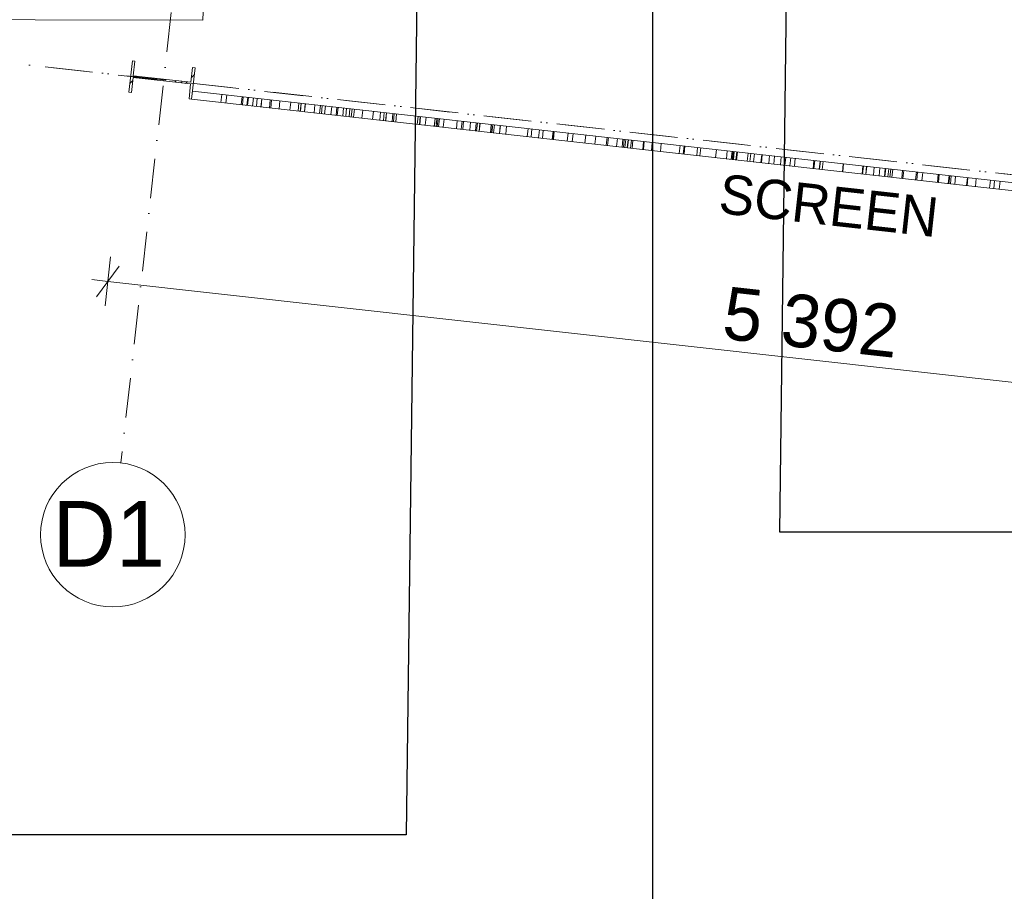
# Model space of a CAD drawing. Header units: millimetres. Extents: x -738537 to 1850049, y -250217 to 604013.
# Tile 45 of 220: x -602791 to -599042, y 74861 to 78179. Entities that reach past the tile are written whole.
import ezdxf

# ---------------------------------------------------------------- set-up
doc = ezdxf.new("R2010")
doc.units = ezdxf.units.MM
doc.header["$MEASUREMENT"] = 0
doc.linetypes.add('Dot & Dashed', pattern=[280, 150, -60, 0, -70])
for name, color, linetype, lineweight in [('0_Pen_No__3', 30, 'Continuous', 15), ('A_BEAMS_Pen_No__3', 30, 'Continuous', 15), ('A_COLUMNS_Pen_No__3', 30, 'Continuous', 15), ('A_SURVEY_Pen_No__6', 7, 'Continuous', 5), ('C-GRID _Pen_No__5', 4, 'Continuous', 5), ('C_DIMS - GA_Pen_No__6', 7, 'Continuous', 5), ('C_TEXT GA_Pen_No__6', 7, 'Continuous', 5)]:
    doc.layers.add(name, color=color, linetype=linetype, lineweight=lineweight)
doc.layers.add('0_Pen_No__7', color=7, linetype='Continuous', lineweight=5, true_color=0x9f07ff)
doc.layers.add('A_COLUMNS_Pen_No__7', color=7, linetype='Continuous', lineweight=5, true_color=0x9f07ff)
for name, color, linetype in [('A_BEAMS', 7, 'Continuous'), ('A_COLUMNS', 7, 'Continuous'), ('C_DIMS - GA', 7, 'Continuous')]:
    doc.layers.add(name, color=color, linetype=linetype)
doc.styles.add('GENERATED_STYLE_1', font='GOTHIC.TTF')
doc.dimstyles.new('GENERATED_STYLE__1', dxfattribs={"dimtxt": 200, "dimasz": 95, "dimexe": 0.18, "dimexo": 90000, "dimgap": 0.09, "dimtad": 1, "dimdec": 0, "dimzin": 0, "dimdsep": 46, "dimtxsty": 'GENERATED_STYLE_1', "dimblk": 'ARROWHEAD_2', "dimblk1": 'ARROWHEAD_2', "dimblk2": 'ARROWHEAD_2', "dimcen": 0.09, "dimclrd": 7, "dimclre": 7, "dimclrt": 7, "dimadec": 0, "dimazin": 0, "dimtfac": 1, "dimtdec": 4, "dimtmove": 0, "dimatfit": 3, "dimfxl": 1, "dimtolj": 1, "dimtzin": 0, "dimarcsym": 0})
doc.dimstyles.new('GENERATED_STYLE__7', dxfattribs={"dimtxt": 0.18, "dimasz": 273.6, "dimexe": 0.18, "dimexo": 0.0625, "dimgap": 0.09, "dimtad": 0, "dimtih": 1, "dimtoh": 1, "dimdec": 4, "dimzin": 0, "dimdsep": 46, "dimcen": 0.09, "dimadec": 0, "dimazin": 0, "dimtfac": 1, "dimtdec": 4, "dimtmove": 0, "dimatfit": 3, "dimldrblk": 'ARROWHEAD_5', "dimfxl": 1, "dimtolj": 1, "dimtzin": 0, "dimarcsym": 0})

# ---------------------------------------------------------------- blocks, each defined once
blk = doc.blocks.new('LASER CUT SCREEN[5]', base_point=(-602136.2, 77876.8))
at = {"layer": 'A_BEAMS_Pen_No__3', "color": 30, "linetype": 'Continuous', "lineweight": 15}
for p, q in [((-602136.2, 77876.8), (-602132.8, 77906.6)), ((-602132.8, 77906.6), (-601007.1, 77781)), ((-602136.2, 77876.8), (-601010.5, 77751.2)), ((-602024.2, 77864.3), (-602020.9, 77894.1)), ((-602005.8, 77862.2), (-602002.5, 77892.1)), ((-601947.4, 77855.7), (-601944.1, 77885.5)), ((-601942.8, 77855.2), (-601939.5, 77885)), ((-601925.5, 77853.3), (-601922.2, 77883.1)), ((-601922.7, 77853), (-601919.4, 77882.8)), ((-601903.7, 77850.9), (-601900.4, 77880.7)), ((-601889.4, 77849.3), (-601886.1, 77879.1)), ((-601872.2, 77847.3), (-601868.8, 77877.1)), ((-601871.5, 77847.3), (-601868.2, 77877.1)), ((-601839.6, 77843.7), (-601836.3, 77873.5)), ((-601834.6, 77843.1), (-601831.3, 77873)), ((-601802.9, 77839.6), (-601799.6, 77869.4)), ((-601762, 77835), (-601758.7, 77864.9)), ((-601730.8, 77831.6), (-601727.4, 77861.4)), ((-601722.8, 77830.7), (-601719.5, 77860.5)), ((-601721.8, 77830.6), (-601718.5, 77860.4)), ((-601706.7, 77828.9), (-601703.3, 77858.7)), ((-601706.1, 77828.8), (-601702.8, 77858.6)), ((-601669.8, 77824.8), (-601666.5, 77854.6)), ((-601649.2, 77822.5), (-601645.9, 77852.3)), ((-601642, 77821.7), (-601638.6, 77851.5)), ((-601629.9, 77820.3), (-601626.5, 77850.1)), ((-601605.6, 77817.6), (-601602.3, 77847.4)), ((-601585.9, 77815.4), (-601582.6, 77845.2)), ((-601581.2, 77814.9), (-601577.9, 77844.7)), ((-601560.5, 77812.6), (-601557.1, 77842.4)), ((-601549.1, 77811.3), (-601545.8, 77841.1)), ((-601536.3, 77809.9), (-601533, 77839.7)), ((-601528, 77809), (-601524.7, 77838.8)), ((-601519.7, 77808), (-601516.4, 77837.8)), ((-601519.4, 77808), (-601516.1, 77837.8)), ((-601487.4, 77804.4), (-601484, 77834.2)), ((-601447, 77799.9), (-601443.7, 77829.7)), ((-601419.6, 77796.9), (-601416.3, 77826.7)), ((-601405.9, 77795.3), (-601402.5, 77825.1)), ((-601397.4, 77794.4), (-601394.1, 77824.2)), ((-601396.9, 77794.3), (-601393.6, 77824.1)), ((-601372.6, 77791.6), (-601369.3, 77821.4)), ((-601367.8, 77791.1), (-601364.5, 77820.9)), ((-601358.6, 77790.1), (-601355.3, 77819.9)), ((-601277, 77781), (-601273.7, 77810.8)), ((-601268.7, 77780), (-601265.4, 77809.8)), ((-601267.7, 77779.9), (-601264.4, 77809.7)), ((-601246.7, 77777.6), (-601243.4, 77807.4)), ((-601212.7, 77773.8), (-601209.3, 77803.6)), ((-601211.8, 77773.7), (-601208.5, 77803.5)), ((-601205.4, 77773), (-601202.1, 77802.8)), ((-601200.6, 77772.4), (-601197.2, 77802.2)), ((-601195.5, 77771.9), (-601192.2, 77801.7)), ((-601178, 77769.9), (-601174.7, 77799.7)), ((-601128.1, 77764.4), (-601124.8, 77794.2)), ((-601109.3, 77762.2), (-601105.9, 77792.1)), ((-601103.7, 77761.6), (-601100.3, 77791.4)), ((-601076.9, 77758.6), (-601073.6, 77788.5)), ((-601055.5, 77756.3), (-601052.1, 77786.1)), ((-601051.2, 77755.8), (-601047.9, 77785.6)), ((-601041.5, 77754.7), (-601038.2, 77784.5)), ((-601040.9, 77754.6), (-601037.6, 77784.4)), ((-601010.5, 77751.2), (-599292.8, 77559.7)), ((-601007.1, 77781), (-599289.5, 77589.5)), ((-600998.3, 77749.9), (-600994.9, 77779.7)), ((-600996.9, 77749.7), (-600993.6, 77779.5)), ((-600993.1, 77749.3), (-600989.7, 77779.1)), ((-600986.7, 77748.6), (-600983.3, 77778.4)), ((-600964.3, 77746.1), (-600960.9, 77775.9)), ((-600963.3, 77746), (-600960, 77775.8)), ((-600939.9, 77743.4), (-600936.6, 77773.2)), ((-600858, 77734.2), (-600854.7, 77764)), ((-600843.8, 77732.6), (-600840.5, 77762.5)), ((-600814.7, 77729.4), (-600811.4, 77759.2)), ((-600800.5, 77727.8), (-600797.2, 77757.6)), ((-600762.8, 77723.6), (-600759.5, 77753.4)), ((-600761.9, 77723.5), (-600758.6, 77753.3)), ((-600758.4, 77723.1), (-600755.1, 77752.9)), ((-600706.2, 77717.3), (-600702.9, 77747.1)), ((-600687.2, 77715.2), (-600683.9, 77745)), ((-600638.6, 77709.8), (-600635.2, 77739.6)), ((-600600.7, 77705.5), (-600597.4, 77735.3)), ((-600557.5, 77700.7), (-600554.2, 77730.5)), ((-600552, 77700.1), (-600548.6, 77729.9)), ((-600518.2, 77696.3), (-600514.9, 77726.1)), ((-600497.1, 77694), (-600493.8, 77723.8)), ((-600491.9, 77693.4), (-600488.6, 77723.2)), ((-600486, 77692.7), (-600482.7, 77722.6)), ((-600477.5, 77691.8), (-600474.2, 77721.6)), ((-600476, 77691.6), (-600472.7, 77721.4)), ((-600464.5, 77690.3), (-600461.2, 77720.2)), ((-600459, 77689.7), (-600455.7, 77719.6)), ((-600418.2, 77685.2), (-600414.9, 77715)), ((-600418.1, 77685.2), (-600414.7, 77715)), ((-600417.9, 77685.1), (-600414.6, 77715)), ((-600416.1, 77685), (-600412.8, 77714.8)), ((-600385.5, 77681.5), (-600382.2, 77711.3)), ((-600351.2, 77677.7), (-600347.8, 77707.5)), ((-600279.1, 77669.7), (-600275.8, 77699.5)), ((-600264.7, 77668.1), (-600261.3, 77697.9)), ((-600261.1, 77667.7), (-600257.8, 77697.5)), ((-600212.7, 77662.3), (-600209.4, 77692.1)), ((-600200.5, 77660.9), (-600197.2, 77690.7)), ((-600141.6, 77654.3), (-600138.2, 77684.1)), ((-600099.7, 77649.7), (-600096.4, 77679.5)), ((-600081.9, 77647.7), (-600078.5, 77677.5)), ((-600077.5, 77647.2), (-600074.2, 77677)), ((-600075.7, 77647), (-600072.4, 77676.8)), ((-600073.2, 77646.7), (-600069.9, 77676.5)), ((-600063.9, 77645.7), (-600060.5, 77675.5)), ((-600060.8, 77645.3), (-600057.5, 77675.1)), ((-600020.5, 77640.8), (-600017.2, 77670.6)), ((-600010.5, 77639.7), (-600007.2, 77669.5)), ((-599996.6, 77638.2), (-599993.3, 77668)), ((-599968.5, 77635), (-599965.2, 77664.8)), ((-599967.8, 77634.9), (-599964.5, 77664.8)), ((-599966.5, 77634.8), (-599963.1, 77664.6)), ((-599938.9, 77631.7), (-599935.6, 77661.5)), ((-599919.9, 77629.6), (-599916.6, 77659.4)), ((-599894.4, 77626.8), (-599891, 77656.6)), ((-599877.4, 77624.9), (-599874.1, 77654.7)), ((-599857.8, 77622.7), (-599854.4, 77652.5)), ((-599841.2, 77620.8), (-599837.9, 77650.6)), ((-599769.7, 77612.9), (-599766.4, 77642.7)), ((-599766.5, 77612.5), (-599763.2, 77642.3)), ((-599746.2, 77610.2), (-599742.9, 77640.1)), ((-599745.1, 77610.1), (-599741.7, 77639.9)), ((-599735, 77609), (-599731.7, 77638.8)), ((-599658.4, 77600.4), (-599655.1, 77630.3)), ((-599656.8, 77600.3), (-599653.5, 77630.1)), ((-599583.6, 77592.1), (-599580.3, 77621.9)), ((-599581.8, 77591.9), (-599578.5, 77621.7)), ((-599569.4, 77590.5), (-599566.1, 77620.3)), ((-599568.4, 77590.4), (-599565.1, 77620.2)), ((-599540, 77587.2), (-599536.7, 77617.1)), ((-599518.6, 77584.8), (-599515.3, 77614.7)), ((-599498.3, 77582.6), (-599495, 77612.4)), ((-599496.5, 77582.4), (-599493.2, 77612.2)), ((-599484.8, 77581.1), (-599481.5, 77610.9)), ((-599477.1, 77580.2), (-599473.7, 77610)), ((-599469.4, 77579.4), (-599466, 77609.2)), ((-599432.2, 77575.2), (-599428.9, 77605)), ((-599427.8, 77574.7), (-599424.5, 77604.5)), ((-599379.7, 77569.4), (-599376.4, 77599.2)), ((-599375.4, 77568.9), (-599372, 77598.7)), ((-599355.5, 77566.7), (-599352.2, 77596.5)), ((-599296.5, 77560.1), (-599293.2, 77589.9)), ((-599292.5, 77559.6), (-599289.2, 77589.5)), ((-599289.5, 77589.5), (-598950.1, 77551.6)), ((-599255.6, 77555.5), (-599252.2, 77585.3)), ((-599254.6, 77555.4), (-599251.2, 77585.2)), ((-599252.7, 77555.2), (-599249.3, 77585)), ((-599247, 77554.6), (-599243.7, 77584.4)), ((-599230.3, 77552.7), (-599227, 77582.5)), ((-599185.2, 77547.7), (-599181.8, 77577.5)), ((-599183.4, 77547.5), (-599180.1, 77577.3)), ((-599152, 77544), (-599148.7, 77573.8)), ((-599097.9, 77537.9), (-599094.6, 77567.7)), ((-599082.3, 77536.2), (-599078.9, 77566)), ((-599061.3, 77533.9), (-599058, 77563.7)), ((-599292.8, 77559.7), (-598953.4, 77521.8))]:
    blk.add_line(p, q, dxfattribs=at)
blk = doc.blocks.new('*D225')
at = {"layer": 'C_DIMS - GA_Pen_No__6', "color": 7, "linetype": 'Continuous', "lineweight": 5, "transparency": 16777216}
for p, q in [((-602444.7, 77275.9), (-602465.4, 77089.6)), ((-602412.3, 77240.8), (-602497.8, 77124.6)), ((-602455, 77182.7), (-602515.8, 77189.5)), ((-597096.3, 76585.1), (-602455, 77182.7)), ((-597085.9, 76678.3), (-597106.7, 76491.9)), ((-597139.1, 76527), (-597053.5, 76643.2)), ((-597035.6, 76578.3), (-597096.3, 76585.1))]:
    blk.add_line(p, q, dxfattribs=at)
at = {"layer": 'C_DIMS - GA_Pen_No__6', "color": 7, "lineweight": 5, "transparency": 16777216, "insert": (-600121.1, 76962.7), "char_height": 200, "attachment_point": 7, "rotation": 353.6365, "style": 'GENERATED_STYLE_1'}
blk.add_mtext('\\A1;{\\pql;\\fCentury Gothic|b0|i0|c0|p34;5\xa0392}', dxfattribs=at)
blk = doc.blocks.new('ARROWHEAD_2')
at = {"color": 0, "linetype": 'Continuous', "lineweight": 0}
for p, q in [((-0.378, -0.655), (0.378, 0.655)), ((0, 0), (-1, 0))]:
    blk.add_line(p, q, dxfattribs=at)
blk = doc.blocks.new('IPE Column 20[22]', base_point=(-602248.8, 77949.7))
at = {"layer": 'A_COLUMNS_Pen_No__7', "linetype": 'Continuous', "lineweight": 5, "true_color": 0x9f07ff}
h = blk.add_hatch(dxfattribs=at)
h.set_pattern_fill('STEEL', color=190, style=0, pattern_type=2)
h.set_pattern_definition([(45, (0, 0), (-159.099026, 159.099026), []), (45, (-53.03, 53.03), (-159.099026, 159.099026), [])])
h.paths.add_polyline_path([(-602136.2, 77876.8), (-602122.9, 77996), (-602132.6, 77997.1), (-602138.9, 77940.6), (-602357.9, 77965), (-602351.6, 78021.6), (-602361.4, 78022.6), (-602374.7, 77903.4), (-602364.9, 77902.3), (-602358.6, 77958.8), (-602139.6, 77934.4), (-602145.9, 77877.9)])
at = {"layer": 'A_COLUMNS_Pen_No__3', "color": 30, "linetype": 'Continuous', "lineweight": 15}
for p, q in [((-602361.4, 78022.6), (-602374.7, 77903.4)), ((-602351.6, 78021.6), (-602361.4, 78022.6)), ((-602357.9, 77965), (-602351.6, 78021.6)), ((-602132.6, 77997.1), (-602138.9, 77940.6)), ((-602136.2, 77876.8), (-602122.9, 77996)), ((-602122.9, 77996), (-602132.6, 77997.1)), ((-602364.9, 77902.3), (-602358.6, 77958.8)), ((-602358.6, 77958.8), (-602139.6, 77934.4)), ((-602138.9, 77940.6), (-602357.9, 77965)), ((-602374.7, 77903.4), (-602364.9, 77902.3)), ((-602139.6, 77934.4), (-602145.9, 77877.9)), ((-602145.9, 77877.9), (-602136.2, 77876.8))]:
    blk.add_line(p, q, dxfattribs=at)
blk = doc.blocks.new('ARROWHEAD_5')
at = {"linetype": 'Continuous', "lineweight": 0}
blk.add_hatch(color=0, dxfattribs=at).paths.add_polyline_path([(-1, 0.2679), (0, 0), (-1, -0.2679)])
at = {"color": 0, "linetype": 'Continuous', "lineweight": 0}
blk.add_line((0, 0), (-1, 0), dxfattribs=at)

msp = doc.modelspace()

# ---------------------------------------------------------------- linework, layer by layer
at = {"layer": '0_Pen_No__3', "color": 30, "linetype": 'Continuous', "lineweight": 15}
msp.add_lwpolyline([(-619244.3, 75682), (-608480.7, 75666.4), (-608477, 78189.7), (-602092.9, 78177), (-602065.4, 78874.5), (-601962.1, 81500.7), (-601136.9, 81468.2), (-601139.7, 81925.1), (-609313.7, 81872.6), (-609321.2, 76510.5), (-618401.7, 76523.7), (-618394.1, 81700.7), (-619235.5, 81708.4)], close=True, dxfattribs=at)
at = {"layer": '0_Pen_No__7', "color": 190, "linetype": 'Dot & Dashed', "lineweight": 5, "true_color": 0x9f07ff}
msp.add_line((-602662, 77995.8), (-596897.7, 77352.9), dxfattribs=at)
at = {"layer": 'C-GRID _Pen_No__5', "color": 4, "linetype": 'Dot & Dashed', "lineweight": 5}
for p, q in [((-601714.3, 82659.7), (-602405.4, 76491.6)), ((-596420.8, 77299.7), (-603699.6, 78111.5)), ((-602405.4, 76491.6), (-602405.4, 76491.6))]:
    msp.add_line(p, q, dxfattribs=at)
at = {"layer": 'C-GRID _Pen_No__5', "color": 4, "linetype": 'Continuous', "lineweight": 5}
msp.add_circle((-602436, 76218.3), 275, dxfattribs=at)

# ---------------------------------------------------------------- block references
at = {"layer": 'A_BEAMS', "color": 5, "linetype": 'Continuous', "lineweight": 5}
msp.add_blockref('LASER CUT SCREEN[5]', (-602136.2, 77876.8), dxfattribs=at)
at = {"layer": 'A_COLUMNS', "color": 5, "linetype": 'Continuous', "lineweight": 5}
msp.add_blockref('IPE Column 20[22]', (-602248.8, 77949.7), dxfattribs=at)

# ---------------------------------------------------------------- texts
at = {"layer": 'A_SURVEY_Pen_No__6', "color": 7, "linetype": 'Continuous', "lineweight": 5, "insert": (-599710.2, 77470.7), "char_height": 150, "attachment_point": 5, "rotation": 353.6601, "style": 'GENERATED_STYLE_1'}
msp.add_mtext('\\A1;{\\pqc;\\fCentury Gothic|b0|i0|c0|p34;SCREEN}', dxfattribs=at)
at = {"layer": 'C-GRID _Pen_No__5', "color": 4, "linetype": 'Continuous', "lineweight": 5, "insert": (-602665.4, 76346.9), "char_height": 250, "attachment_point": 1, "style": 'GENERATED_STYLE_1'}
msp.add_mtext('\\A1;{\\pql;\\pt0;\\fCentury Gothic|b0|i0|c0|p34;D1}', dxfattribs=at)

# ---------------------------------------------------------------- dimensions: what is measured, and where the dimension line sits
at = {"layer": 'C_DIMS - GA', "color": 7, "linetype": 'Continuous', "lineweight": 5}
dim = msp.add_linear_dim(base=(-602455, 77182.7), p1=(-597016, 77305.8), p2=(-602374.7, 77903.4), angle=173.6365, dimstyle='GENERATED_STYLE__1', dxfattribs=at)
dim.commit()
dim.dimension.update_dxf_attribs({"geometry": '*D225', "text_midpoint": (-599768.6, 77024), "dimtype": 160, "text_rotation": 353.6365})

# ---------------------------------------------------------------- leaders
at = {"layer": 'C_TEXT GA_Pen_No__6', "color": 7, "linetype": 'Continuous', "lineweight": 5, "annotation_type": 0, "has_hookline": 1}
for points, hookline_direction, text_width in [([(-586604.5, 81041.9), (-586604.5, 68603.6), (-595080.6, 68603.6)], 1, 6366), ([(-601271.1, 78843.3), (-601318.7, 75075.7), (-607517.5, 75075.7)], 1, 4800), ([(-599864.4, 78852.8), (-599897.7, 76229.7), (-595758.8, 76229.7)], 0, 4784.4), ([(-600381.7, 78808.3), (-600381.7, 73507.5), (-596673.5, 73507.5)], 0, 4254.4)]:
    msp.add_leader(points, dimstyle='GENERATED_STYLE__7', dxfattribs=dict(at, hookline_direction=hookline_direction, text_width=text_width))

doc.saveas('drawing.dxf')
